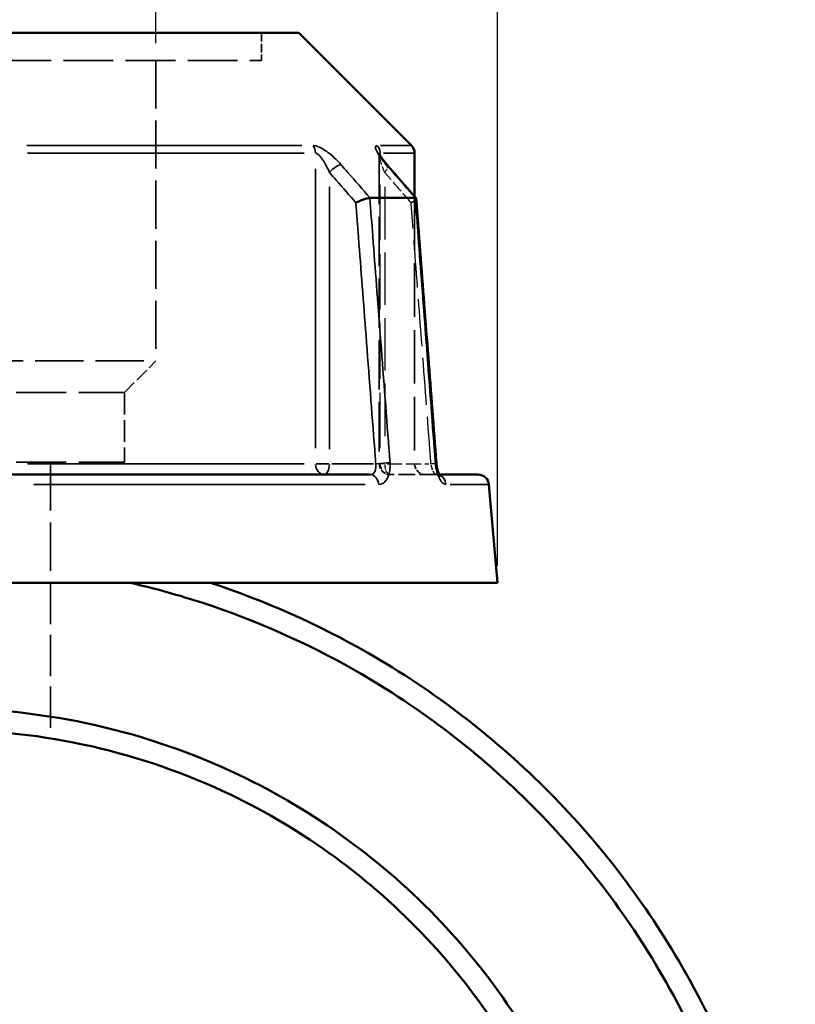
# Model space of a CAD drawing. Header units: millimetres. Extents: x 0 to 898, y 0 to 850.
# Tile 6 of 12: x 421 to 493, y 353 to 444. Entities that reach past the tile are written whole.
import ezdxf

# ---------------------------------------------------------------- set-up
doc = ezdxf.new("R2010")
doc.units = ezdxf.units.MM
doc.linetypes.add('DASHED', pattern=[0.2067, 0.1654, -0.0413])
for name, color, linetype, lineweight in [('Dimension (ANSI)', 7, 'Continuous', 25), ('Hidden (ANSI)', 7, 'DASHED', 35), ('Hidden Narrow (ANSI)', 7, 'DASHED', 25), ('Visible (ANSI)', 7, 'Continuous', 50), ('Visible Narrow (ANSI)', 7, 'Continuous', 35)]:
    doc.layers.add(name, color=color, linetype=linetype, lineweight=lineweight)
doc.styles.add('Note Text (ANSI)', font='tahoma.ttf')
doc.dimstyles.new('Default - mm (ANSI)', dxfattribs={"dimtxt": 3.048, "dimasz": 2.5, "dimexe": 3.175, "dimexo": 1.6002, "dimgap": 0.8, "dimtad": 0, "dimtoh": 1, "dimrnd": 1e-08, "dimzin": 4, "dimdsep": 46, "dimtxsty": 'Note Text (ANSI)', "dimcen": 0.09, "dimdle": 10, "dimclrd": 256, "dimclre": 256, "dimclrt": 256, "dimadec": 1, "dimazin": 1, "dimtfac": 1, "dimtofl": 0, "dimtmove": 0, "dimatfit": 3, "dimfxl": 1, "dimtolj": 1, "dimtzin": 4, "dimlwd": -1, "dimlwe": -1, "dimarcsym": 0})

# ---------------------------------------------------------------- blocks, each defined once
blk = doc.blocks.new('*D6')
at = {"layer": 'Defpoints', "color": 0, "transparency": 16777216}
for p in [(395.112, 482.232), (395.112, 440.514), (434.064, 440.514)]:
    blk.add_point(p, dxfattribs=at)
at = {"layer": 'Dimension (ANSI)', "transparency": 16777216}
for p, q in [((395.112, 442.114), (395.112, 485.407)), ((434.064, 442.114), (434.064, 485.407)), ((397.612, 482.232), (405.839, 482.232)), ((431.564, 482.232), (417.444, 482.232))]:
    blk.add_line(p, q, dxfattribs=at)
for points in [[(397.612, 482.648), (397.612, 481.815), (395.112, 482.232)], [(431.564, 482.648), (431.564, 481.815), (434.064, 482.232)]]:
    blk.add_solid(points, dxfattribs=at)
at = {"layer": 'Dimension (ANSI)', "transparency": 16777216, "insert": (406.639, 483.825), "char_height": 3.048, "attachment_point": 1, "style": 'Note Text (ANSI)'}
blk.add_mtext('\\A1;38.95', dxfattribs=at)
blk = doc.blocks.new('*D10')
at = {"layer": 'Defpoints', "color": 0, "transparency": 16777216}
for p in [(363.588, 486.268), (363.588, 392.268), (465.588, 392.268)]:
    blk.add_point(p, dxfattribs=at)
at = {"layer": 'Dimension (ANSI)', "transparency": 16777216}
for p, q in [((363.588, 393.868), (363.588, 489.443)), ((465.588, 393.868), (465.588, 489.443)), ((366.088, 486.268), (405.871, 486.268)), ((463.088, 486.268), (423.305, 486.268))]:
    blk.add_line(p, q, dxfattribs=at)
for points in [[(366.088, 486.685), (366.088, 485.851), (363.588, 486.268)], [(463.088, 486.685), (463.088, 485.851), (465.588, 486.268)]]:
    blk.add_solid(points, dxfattribs=at)
at = {"layer": 'Dimension (ANSI)', "transparency": 16777216, "insert": (406.671, 488.561), "char_height": 3.048, "attachment_point": 1, "style": 'Note Text (ANSI)'}
blk.add_mtext('\\A1;{\\fAIGDT|b0|i0;\\H3.0480;\\ln}\\fTahoma|b0|i0;\\H3.0480;102.00', dxfattribs=at)

msp = doc.modelspace()

# ---------------------------------------------------------------- linework, layer by layer
at = {"layer": 'Hidden (ANSI)', "ltscale": 4.836401}
msp.add_line((443.802, 443.053), (443.802, 440.514), dxfattribs=at)
at = {"layer": 'Hidden (ANSI)', "ltscale": 27.751116}
msp.add_line((385.374, 440.514), (443.802, 440.514), dxfattribs=at)
at = {"layer": 'Hidden (ANSI)', "ltscale": 26.855347}
msp.add_line((434.064, 440.514), (434.064, 412.759), dxfattribs=at)
at = {"layer": 'Hidden (ANSI)', "ltscale": 27.59708}
msp.add_line((454.681, 431.79), (454.681, 403.268), dxfattribs=at)
at = {"layer": 'Hidden (ANSI)', "ltscale": 29.855246}
msp.add_line((457.938, 427.952), (457.938, 403.268), dxfattribs=at)
at = {"layer": 'Hidden (ANSI)', "ltscale": 26.910172}
msp.add_line((395.112, 412.759), (434.064, 412.759), dxfattribs=at)
at = {"layer": 'Hidden (ANSI)', "ltscale": 7.869123}
msp.add_line((431.143, 409.837), (434.064, 412.759), dxfattribs=at)
at = {"layer": 'Hidden (ANSI)', "ltscale": 27.956678}
for p, q in [((398.033, 409.837), (431.143, 409.837)), ((398.033, 403.403), (431.143, 403.403))]:
    msp.add_line(p, q, dxfattribs=at)
at = {"layer": 'Hidden (ANSI)', "ltscale": 12.255384}
msp.add_line((431.143, 409.837), (431.143, 403.403), dxfattribs=at)
at = {"layer": 'Hidden (ANSI)', "ltscale": 26.935171}
msp.add_line((424.326, 403.403), (424.326, 392.268), dxfattribs=at)
at = {"layer": 'Hidden (ANSI)', "ltscale": 9.334328}
msp.add_line((459.925, 402.268), (455.681, 402.268), dxfattribs=at)
at = {"layer": 'Hidden (ANSI)', "ltscale": 1.47006}
msp.add_line((459.925, 402.268), (460.22, 402.268), dxfattribs=at)
at = {"layer": 'Hidden (ANSI)', "ltscale": 23.153202}
msp.add_line((424.326, 392.268), (424.326, 377.911), dxfattribs=at)
at = {"layer": 'Hidden (ANSI)', "ltscale": 2.991791}
for centre in [(455.681, 403.268), (458.938, 403.268)]:
    msp.add_arc(centre, 1, 180, 270, dxfattribs=at)
at = {"layer": 'Hidden (ANSI)', "ltscale": 8.217594}
msp.add_ellipse((-9496.313, -10968.014), major_axis=(-353.242, -16083.777), ratio=0.871305, start_param=2.377156, end_param=2.377424, dxfattribs=at)
at = {"layer": 'Hidden (ANSI)', "ltscale": 4.578617}
msp.add_open_spline([(454.681, 431.79), (454.681, 431.833), (454.678, 431.862), (454.671, 431.904), (454.668, 431.915), (454.665, 431.927), (454.665, 431.925), (454.672, 431.906), (454.681, 431.885), (454.714, 431.818), (454.743, 431.764), (454.829, 431.62), (454.891, 431.525), (455.035, 431.323), (455.117, 431.216), (455.278, 431.016), (455.355, 430.923), (455.436, 430.83)], degree=3, knots=[0.079099, 0.079099, 0.079099, 0.079099, 0.0947452, 0.0947452, 0.1107377, 0.1107377, 0.1298416, 0.1298416, 0.1559652, 0.1559652, 0.1953205, 0.1953205, 0.2485839, 0.2485839, 0.3018473, 0.3018473, 0.345416, 0.345416, 0.345416, 0.345416], dxfattribs=at)
at = {"layer": 'Hidden (ANSI)', "ltscale": 0.735502}
msp.add_open_spline([(454.666, 431.924), (454.666, 431.924), (454.668, 431.918), (454.674, 431.884), (454.679, 431.86), (454.681, 431.812), (454.681, 431.801), (454.681, 431.79)], degree=3, knots=[0.22711666, 0.22711666, 0.22711666, 0.22711666, 0.24544118, 0.24544118, 0.26213437, 0.26213437, 0.26631814, 0.26631814, 0.26631814, 0.26631814], dxfattribs=at)
at = {"layer": 'Hidden (ANSI)', "ltscale": 2.089216}
msp.add_open_spline([(457.621, 427.368), (457.622, 427.369), (457.624, 427.369), (457.727, 427.425), (457.818, 427.48), (457.964, 427.584), (458.02, 427.631), (458.082, 427.706), (458.096, 427.736), (458.094, 427.759)], degree=3, knots=[-0.1536922, -0.1536922, -0.1536922, -0.1536922, -0.1532171, -0.1532171, -0.1140826, -0.1140826, -0.0754579, -0.0754579, -0.0439177, -0.0439177, -0.0439177, -0.0439177], dxfattribs=at)
at = {"layer": 'Hidden (ANSI)', "ltscale": 2.63652}
msp.add_open_spline([(460.22, 402.268), (460.239, 402.231), (460.257, 402.202), (460.288, 402.156), (460.299, 402.144), (460.299, 402.144), (460.29, 402.154), (460.243, 402.187), (460.205, 402.209), (460.091, 402.251), (460.012, 402.268), (459.925, 402.268)], degree=3, knots=[0.1643631, 0.1643631, 0.1643631, 0.1643631, 0.1934363, 0.1934363, 0.2277272, 0.2277272, 0.25683, 0.25683, 0.2851617, 0.2851617, 0.314811, 0.314811, 0.314811, 0.314811], dxfattribs=at)
at = {"layer": 'Hidden (ANSI)', "ltscale": 1.700917}
msp.add_open_spline([(459.925, 402.268), (460.029, 402.268), (460.121, 402.243), (460.235, 402.194), (460.267, 402.171), (460.294, 402.149), (460.299, 402.144), (460.299, 402.144)], degree=3, knots=[0, 0, 0, 0, 0.03548795, 0.03548795, 0.06659065, 0.06659065, 0.08751627, 0.08751627, 0.08751627, 0.08751627], dxfattribs=at)
at = {"layer": 'Hidden Narrow (ANSI)', "ltscale": 30.997602}
msp.add_line((454.755, 404.692), (454.755, 430.321), dxfattribs=at)
at = {"layer": 'Hidden Narrow (ANSI)', "ltscale": 29.287767}
msp.add_line((455.181, 428.829), (455.181, 404.613), dxfattribs=at)
at = {"layer": 'Hidden Narrow (ANSI)', "ltscale": 1.795034}
msp.add_line((455.137, 403.268), (454.683, 403.268), dxfattribs=at)
at = {"layer": 'Hidden Narrow (ANSI)', "ltscale": 8.457208}
msp.add_line((455.395, 403.268), (459.24, 403.268), dxfattribs=at)
at = {"layer": 'Hidden Narrow (ANSI)', "ltscale": 2.029475}
msp.add_ellipse((454.681, 430.174), major_axis=(0.755, 0.656), ratio=0.354319, start_param=5.158424, end_param=6.223987, dxfattribs=at)
at = {"layer": 'Hidden Narrow (ANSI)', "ltscale": 2.692601}
for ratio in [0.926566, 0.5]:
    msp.add_ellipse((455.681, 403.268), major_axis=(0, -1), ratio=ratio, start_param=4.790929, end_param=6.204645, dxfattribs=at)
at = {"layer": 'Hidden Narrow (ANSI)', "ltscale": 1.797881}
msp.add_ellipse((458.954, 403.268), major_axis=(0.997, 0.076), ratio=0.04373, start_param=5.28677, end_param=6.230742, dxfattribs=at)
at = {"layer": 'Hidden Narrow (ANSI)', "ltscale": 0.633677}
msp.add_ellipse((459.925, 401.268), major_axis=(0, 1), ratio=0.921327, start_param=5.931955, end_param=6.2647, dxfattribs=at)
at = {"layer": 'Hidden Narrow (ANSI)', "ltscale": 3.592147}
msp.add_open_spline([(455.181, 430.174), (455.061, 430.45), (454.954, 430.724), (454.748, 431.337), (454.666, 431.671), (454.685, 431.851), (454.686, 431.861), (454.688, 431.87)], degree=3, knots=[0, 0, 0, 0, 0.1173418, 0.1173418, 0.2810905, 0.2810905, 0.2916805, 0.2916805, 0.2916805, 0.2916805], dxfattribs=at)
at = {"layer": 'Hidden Narrow (ANSI)', "ltscale": 6.816193}
msp.add_open_spline([(457.621, 427.368), (457.019, 428.061), (456.416, 428.754), (455.814, 429.447), (455.603, 429.689), (455.392, 429.931), (455.181, 430.174)], degree=3, knots=[2.566389, 2.566389, 2.566389, 2.566389, 2.8609606, 2.8609606, 2.8609606, 2.9640197, 2.9640197, 2.9640197, 2.9640197], dxfattribs=at)
at = {"layer": 'Hidden Narrow (ANSI)', "ltscale": 26.334352}
msp.add_open_spline([(459.454, 403.268), (459.421, 403.706), (459.387, 404.143), (459.087, 408.088), (458.821, 411.596), (458.554, 415.103), (458.324, 418.131), (458.093, 421.159), (457.782, 425.247), (457.702, 426.308), (457.621, 427.368)], degree=3, knots=[1.204615, 1.204615, 1.204615, 1.204615, 1.33639, 1.33639, 2.392672, 2.392672, 2.392672, 3.304525, 3.304525, 3.623865, 3.623865, 3.623865, 3.623865], dxfattribs=at)
at = {"layer": 'Hidden Narrow (ANSI)', "ltscale": 2.712193}
msp.add_open_spline([(459.925, 402.268), (459.903, 402.268), (459.877, 402.278), (459.808, 402.328), (459.762, 402.384), (459.657, 402.56), (459.598, 402.695), (459.509, 402.979), (459.476, 403.124), (459.454, 403.268)], degree=3, knots=[0, 0, 0, 0, 0.0486765, 0.0486765, 0.1265588, 0.1265588, 0.2278058, 0.2278058, 0.314814, 0.314814, 0.314814, 0.314814], dxfattribs=at)
at = {"layer": 'Visible (ANSI)'}
for p, q in [((381.934, 443.053), (447.242, 443.053)), ((447.242, 443.053), (457.645, 432.65)), ((457.938, 431.943), (457.938, 427.952)), ((453.824, 427.818), (457.986, 427.818)), ((420.688, 402.268), (453.825, 402.268)), ((460.22, 402.268), (463.797, 402.268)), ((464.793, 401.355), (465.588, 392.268)), ((363.588, 392.268), (465.588, 392.268))]:
    msp.add_line(p, q, dxfattribs=at)
for centre, start, end in [((456.938, 431.943), 0, 45), ((463.797, 401.268), 5, 90)]:
    msp.add_arc(centre, 1, start, end, dxfattribs=at)
msp.add_ellipse((-9364.692, -10816.665), major_axis=(350.165, 15870.177), ratio=0.871329, start_param=5.518835, end_param=5.519107, dxfattribs=at)
for points, knots in [([(455.436, 430.83), (455.337, 430.944), (455.243, 431.057), (455.072, 431.275), (454.993, 431.38), (454.856, 431.577), (454.798, 431.669), (454.732, 431.785), (454.713, 431.82), (454.688, 431.871), (454.679, 431.89), (454.67, 431.913), (454.667, 431.92), (454.666, 431.924), (454.666, 431.924), (454.666, 431.924)], [0, 0, 0, 0, 0.0532636, 0.0532636, 0.1065273, 0.1065273, 0.1597909, 0.1597909, 0.1864227, 0.1864227, 0.2069394, 0.2069394, 0.2220218, 0.2220218, 0.2271167, 0.2271167, 0.2271167, 0.2271167]), ([(453.81, 427.817), (453.739, 427.812), (453.652, 427.797), (453.449, 427.748), (453.335, 427.714), (453.098, 427.631), (452.977, 427.584), (452.741, 427.48), (452.628, 427.425), (452.524, 427.369), (452.522, 427.369), (452.521, 427.368)], [-0.1535746, -0.1535746, -0.1535746, -0.1535746, -0.11653, -0.11653, -0.0779407, -0.0779407, -0.0392258, -0.0392258, 0, 0, 0.0004762, 0.0004762, 0.0004762, 0.0004762]), ([(458.094, 427.759), (458.094, 427.764), (458.093, 427.769), (458.081, 427.797), (458.049, 427.812), (457.997, 427.817)], [-0.04391773, -0.04391773, -0.04391773, -0.04391773, -0.03695834, -0.03695834, 0, 0, 0, 0]), ([(459.951, 403.344), (459.827, 404.972), (459.703, 406.599), (459.456, 409.855), (459.332, 411.482), (459.085, 414.738), (458.961, 416.365), (458.713, 419.621), (458.589, 421.248), (458.342, 424.504), (458.218, 426.131), (458.094, 427.759)], [1.204615, 1.204615, 1.204615, 1.204615, 1.694791, 1.694791, 2.184966, 2.184966, 2.675142, 2.675142, 3.165317, 3.165317, 3.655493, 3.655493, 3.655493, 3.655493]), ([(459.951, 403.344), (459.961, 403.207), (459.98, 403.069), (460.029, 402.809), (460.06, 402.688), (460.126, 402.479), (460.161, 402.391), (460.203, 402.301), (460.212, 402.284), (460.22, 402.268)], [0, 0, 0, 0, 0.0524687, 0.0524687, 0.1038572, 0.1038572, 0.1517375, 0.1517375, 0.1643631, 0.1643631, 0.1643631, 0.1643631]), ([(460.299, 402.144), (460.299, 402.144), (460.298, 402.144), (460.293, 402.15), (460.282, 402.165), (460.248, 402.216), (460.226, 402.255), (460.173, 402.363), (460.143, 402.435), (460.083, 402.609), (460.053, 402.715), (460, 402.95), (459.978, 403.08), (459.958, 403.256), (459.954, 403.3), (459.951, 403.344)], [0.0875163, 0.0875163, 0.0875163, 0.0875163, 0.0946431, 0.0946431, 0.1246226, 0.1246226, 0.1595063, 0.1595063, 0.2006208, 0.2006208, 0.2474292, 0.2474292, 0.2980865, 0.2980865, 0.314814, 0.314814, 0.314814, 0.314814]), ([(428.809, 240.492), (436.202, 241.854), (443.397, 244.285), (458.018, 251.702), (465.247, 257.073), (478.17, 270.615), (483.61, 279.025), (490.291, 295.472), (492.152, 303.25), (492.813, 311.134), (493.144, 315.075), (493.176, 319.043), (492.642, 326.94), (492.076, 330.869), (490.357, 338.599), (489.204, 342.4), (486.338, 349.786), (484.624, 353.371), (479.293, 362.648), (475.179, 368.056), (465.455, 377.903), (459.777, 382.273), (449.013, 388.442), (444.141, 390.611), (439.1, 392.268)], [0.182762, 0.182762, 0.182762, 0.182762, 0.470955, 0.470955, 0.811133, 0.811133, 1.187945, 1.187945, 1.490362, 1.490362, 1.490362, 1.64157, 1.64157, 1.792779, 1.792779, 1.943988, 1.943988, 2.095196, 2.095196, 2.352251, 2.352251, 2.622874, 2.622874, 2.825047, 2.825047, 2.825047, 2.825047]), ([(431.71, 392.268), (433.966, 391.75), (436.198, 391.13), (438.397, 390.409), (443.295, 388.805), (448.031, 386.703), (458.501, 380.726), (464.028, 376.49), (473.506, 366.936), (477.522, 361.686), (482.736, 352.672), (484.414, 349.187), (487.227, 342.004), (488.361, 338.305), (490.059, 330.78), (490.624, 326.953), (491.169, 319.257), (491.151, 315.389), (490.841, 311.544), (490.221, 303.854), (488.429, 296.26), (481.957, 280.188), (476.668, 271.96), (464.075, 258.702), (457.023, 253.44), (442.85, 246.223), (435.94, 243.863), (428.838, 242.516)], [-2.915813, -2.915813, -2.915813, -2.915813, -2.825047, -2.825047, -2.825047, -2.622874, -2.622874, -2.352251, -2.352251, -2.095196, -2.095196, -1.943988, -1.943988, -1.792779, -1.792779, -1.64157, -1.64157, -1.490362, -1.490362, -1.490362, -1.187945, -1.187945, -0.811133, -0.811133, -0.470955, -0.470955, -0.187408, -0.187408, -0.187408, -0.187408]), ([(428.838, 256.342), (432.333, 257.153), (435.759, 258.264), (444.549, 261.969), (449.701, 265.062), (457.035, 271.02), (459.567, 273.454), (464.192, 278.707), (466.285, 281.526), (470.088, 287.657), (471.766, 290.989), (474.51, 297.895), (475.576, 301.47), (477.586, 311.327), (477.907, 317.736), (477.267, 324.048), (476.626, 330.36), (475.025, 336.574), (469.618, 349.243), (465.481, 355.554), (455.058, 366.579), (448.693, 371.212), (433.271, 378.565), (423.932, 380.677), (414.588, 380.677)], [-2.913485, -2.913485, -2.913485, -2.913485, -2.742651, -2.742651, -2.459325, -2.459325, -2.292662, -2.292662, -2.125999, -2.125999, -1.948986, -1.948986, -1.771973, -1.771973, -1.469699, -1.469699, -1.469699, -1.167425, -1.167425, -0.813508, -0.813508, -0.444855, -0.444855, 0, 0, 0, 0]), ([(414.588, 378.693), (423.671, 378.693), (432.748, 376.631), (447.723, 369.459), (453.897, 364.941), (463.986, 354.203), (467.98, 348.062), (473.178, 335.75), (474.706, 329.718), (475.302, 323.598), (475.897, 317.478), (475.559, 311.272), (473.575, 301.739), (472.53, 298.285), (469.85, 291.615), (468.215, 288.401), (464.518, 282.488), (462.488, 279.771), (458.005, 274.712), (455.554, 272.37), (448.46, 266.638), (443.483, 263.665), (435.148, 260.167), (432, 259.138), (428.79, 258.37)], [0, 0, 0, 0, 0.444855, 0.444855, 0.813508, 0.813508, 1.167425, 1.167425, 1.469699, 1.469699, 1.469699, 1.771973, 1.771973, 1.948986, 1.948986, 2.125999, 2.125999, 2.292662, 2.292662, 2.459325, 2.459325, 2.742651, 2.742651, 2.905629, 2.905629, 2.905629, 2.905629])]:
    msp.add_open_spline(points, degree=3, knots=knots, dxfattribs=at)
for points in [[(453.81, 427.817), (453.814, 427.817), (453.819, 427.818), (453.824, 427.818)], [(457.986, 427.818), (457.989, 427.818), (457.993, 427.817), (457.997, 427.817)]]:
    msp.add_open_spline(points, degree=3, dxfattribs=at)
at = {"layer": 'Visible Narrow (ANSI)'}
for p, q in [((422.15, 432.65), (447.516, 432.65)), ((447.74, 431.943), (422.201, 431.943)), ((454.755, 431.755), (454.755, 431.933)), ((454.788, 432.65), (457.637, 432.65)), ((457.93, 431.943), (455.062, 431.943)), ((448.792, 430.509), (448.792, 404.702)), ((450.081, 404.613), (450.081, 428.829)), ((422.201, 403.268), (447.74, 403.268)), ((450.018, 403.268), (448.838, 403.268)), ((454.14, 403.268), (450.295, 403.268)), ((453.378, 401.355), (422.795, 401.355)), ((464.783, 401.355), (461.224, 401.355))]:
    msp.add_line(p, q, dxfattribs=at)
for centre, major_axis, ratio, start_param, end_param in [((448.003, 431.943), (0, 1), 0.789023, 4.751659, 5.458517), ((453.828, 431.943), (0, -1), 0.926566, 1.610066, 2.316925), ((450.581, 430.174), (-0.755, -0.656), 0.354319, 3.66944, 5.023974), ((454.681, 430.174), (0.755, 0.656), 0.354319, 0.016054, 0.305024), ((449.581, 403.268), (0, -1), 0.789023, 4.790929, 6.204645), ((449.581, 403.268), (0, -1), 0.5, 0.07854, 1.492257), ((454.854, 403.268), (0.997, 0.076), 0.04373, 0.679702, 2.018364), ((458.954, 403.268), (0.997, 0.076), 0.04373, 0.021927, 0.416616), ((453.825, 401.268), (0, 1), 0.797365, 4.873832, 6.209009), ((459.925, 401.268), (0, 1), 0.921327, 4.855346, 5.857779)]:
    msp.add_ellipse(centre, major_axis=major_axis, ratio=ratio, start_param=start_param, end_param=end_param, dxfattribs=at)
for points, knots in [([(451.158, 430.881), (450.966, 431.102), (450.753, 431.322), (450.336, 431.704), (450.137, 431.871), (449.793, 432.125), (449.651, 432.221), (449.354, 432.398), (449.199, 432.478), (448.94, 432.582), (448.833, 432.615), (448.673, 432.644), (448.615, 432.65), (448.561, 432.65)], [-0.345416, -0.345416, -0.345416, -0.345416, -0.2514166, -0.2514166, -0.1744529, -0.1744529, -0.1228891, -0.1228891, -0.0672144, -0.0672144, -0.0258517, -0.0258517, 0, 0, 0, 0]), ([(448.792, 431.943), (448.819, 431.943), (448.847, 431.937), (448.926, 431.907), (448.979, 431.875), (449.107, 431.771), (449.184, 431.691), (449.331, 431.514), (449.401, 431.418), (449.573, 431.164), (449.671, 430.997), (449.879, 430.615), (449.985, 430.395), (450.081, 430.174)], [0, 0, 0, 0, 0.0258517, 0.0258517, 0.0672144, 0.0672144, 0.1228891, 0.1228891, 0.1744529, 0.1744529, 0.2514166, 0.2514166, 0.345416, 0.345416, 0.345416, 0.345416]), ([(454.483, 432.65), (454.401, 432.65), (454.353, 432.613), (454.298, 432.378), (454.46, 432.044), (454.87, 431.431), (455.084, 431.157), (455.324, 430.881)], [-0.3454168, -0.3454168, -0.3454168, -0.3454168, -0.2810905, -0.2810905, -0.1173418, -0.1173418, 0, 0, 0, 0]), ([(450.081, 430.174), (450.292, 429.931), (450.503, 429.689), (450.714, 429.446), (451.316, 428.754), (451.919, 428.061), (452.521, 427.368)], [1.969085, 1.969085, 1.969085, 1.969085, 2.0721772, 2.0721772, 2.0721772, 2.3667157, 2.3667157, 2.3667157, 2.3667157]), ([(453.824, 427.818), (453.147, 428.596), (452.469, 429.375), (451.791, 430.154), (451.58, 430.396), (451.369, 430.638), (451.158, 430.881)], [-2.4031823, -2.4031823, -2.4031823, -2.4031823, -2.0721772, -2.0721772, -2.0721772, -1.969085, -1.969085, -1.969085, -1.969085]), ([(455.324, 430.881), (455.534, 430.639), (455.745, 430.396), (455.956, 430.154), (456.632, 429.375), (457.309, 428.596), (457.986, 427.818)], [-2.9640197, -2.9640197, -2.9640197, -2.9640197, -2.8609606, -2.8609606, -2.8609606, -2.5299224, -2.5299224, -2.5299224, -2.5299224]), ([(452.521, 427.368), (452.602, 426.308), (452.682, 425.247), (452.993, 421.159), (453.224, 418.131), (453.454, 415.103), (453.721, 411.596), (453.987, 408.088), (454.287, 404.143), (454.321, 403.706), (454.354, 403.268)], [0.592513, 0.592513, 0.592513, 0.592513, 0.911853, 0.911853, 1.823705, 1.823705, 1.823705, 2.879987, 2.879987, 3.011762, 3.011762, 3.011762, 3.011762]), ([(455.672, 403.355), (455.639, 403.793), (455.605, 404.23), (455.305, 408.175), (455.038, 411.683), (454.771, 415.19), (454.54, 418.218), (454.31, 421.246), (453.989, 425.455), (453.899, 426.636), (453.81, 427.817)], [-3.011762, -3.011762, -3.011762, -3.011762, -2.879987, -2.879987, -1.823705, -1.823705, -1.823705, -0.911853, -0.911853, -0.556165, -0.556165, -0.556165, -0.556165]), ([(457.997, 427.817), (458.086, 426.636), (458.176, 425.455), (458.496, 421.246), (458.726, 418.218), (458.956, 415.19), (459.223, 411.683), (459.489, 408.175), (459.789, 404.23), (459.822, 403.793), (459.855, 403.355)], [-3.660212, -3.660212, -3.660212, -3.660212, -3.304525, -3.304525, -2.392672, -2.392672, -2.392672, -1.33639, -1.33639, -1.204615, -1.204615, -1.204615, -1.204615]), ([(454.354, 403.268), (454.364, 403.202), (454.37, 403.136), (454.373, 402.967), (454.364, 402.866), (454.318, 402.654), (454.272, 402.548), (454.114, 402.338), (453.977, 402.268), (453.825, 402.268)], [0, 0, 0, 0, 0.0398626, 0.0398626, 0.1036426, 0.1036426, 0.1865568, 0.1865568, 0.3148109, 0.3148109, 0.3148109, 0.3148109]), ([(454.62, 401.355), (454.883, 401.355), (455.131, 401.495), (455.437, 401.915), (455.532, 402.126), (455.642, 402.551), (455.67, 402.753), (455.684, 403.09), (455.682, 403.223), (455.672, 403.355)], [-0.3148109, -0.3148109, -0.3148109, -0.3148109, -0.1865568, -0.1865568, -0.1036426, -0.1036426, -0.0398626, -0.0398626, 0, 0, 0, 0]), ([(459.855, 403.355), (459.877, 403.066), (459.927, 402.777), (460.084, 402.208), (460.2, 401.939), (460.43, 401.587), (460.538, 401.476), (460.712, 401.375), (460.779, 401.355), (460.843, 401.355)], [-0.314814, -0.314814, -0.314814, -0.314814, -0.2278058, -0.2278058, -0.1265588, -0.1265588, -0.0486765, -0.0486765, 0, 0, 0, 0])]:
    msp.add_open_spline(points, degree=3, knots=knots, dxfattribs=at)
msp.add_open_spline([(454.688, 431.87), (454.699, 431.917), (454.721, 431.943), (454.755, 431.943)], degree=3, dxfattribs=at)

# ---------------------------------------------------------------- dimensions: what is measured, and where the dimension line sits
at = {"layer": 'Dimension (ANSI)'}
dim = msp.add_linear_dim(base=(363.588, 486.268), p1=(465.588, 392.268), p2=(363.588, 392.268), angle=180, text='{\\fAIGDT|b0|i0;\\H3.0480;\\ln}\\fTahoma|b0|i0;\\H3.0480;<>', dimstyle='Default - mm (ANSI)', override={"dimgap": 0.8, "dimtoh": 0, "dimdec": 2, "dimtol": 0, "dimlim": 0, "dimtp": 0, "dimtm": 0, "dimtdec": 2, "dimatfit": 1}, dxfattribs=at)
dim.commit()
dim.dimension.update_dxf_attribs({"geometry": '*D10', "text_midpoint": (414.588, 486.268), "dimtype": 160})
dim = msp.add_linear_dim(base=(395.112, 482.232), p1=(434.064, 440.514), p2=(395.112, 440.514), angle=180, dimstyle='Default - mm (ANSI)', override={"dimgap": 0.8, "dimtoh": 0, "dimdec": 2, "dimtol": 0, "dimlim": 0, "dimtp": 0, "dimtm": 0, "dimtdec": 2, "dimatfit": 1}, dxfattribs=at)
dim.commit()
dim.dimension.update_dxf_attribs({"geometry": '*D6', "text_midpoint": (411.642, 482.232), "dimtype": 160})

doc.saveas('drawing.dxf')
